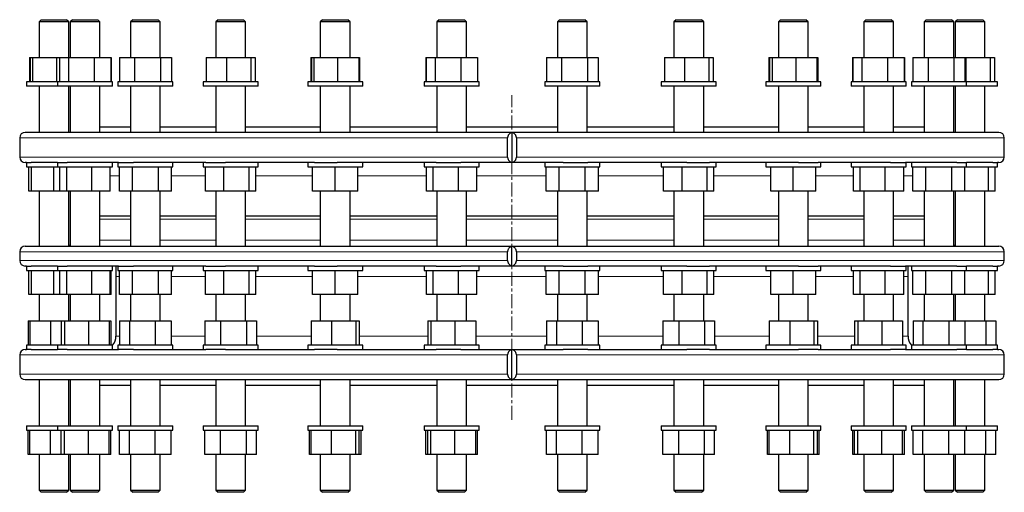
# Model space of a CAD drawing. Header units: millimetres. Extents: x 91 to 1636, y 115 to 1587.
# Tile 1 of 4: x 113 to 1008, y 115 to 545. Entities that reach past the tile are written whole.
import ezdxf

# ---------------------------------------------------------------- set-up
doc = ezdxf.new("R2010")
doc.units = ezdxf.units.MM
doc.linetypes.add('CENTERX2', pattern=[20.32, 12.7, -2.54, 2.54, -2.54])
doc.layers.add('FORMAT', color=7, linetype='Continuous')

msp = doc.modelspace()

# ---------------------------------------------------------------- linework, layer by layer
at = {"color": 7, "linetype": 'Continuous', "lineweight": 25}
for p, q in [((132.56, 545.01), (130.56, 543.01)), ((130.56, 543.01), (130.56, 510.51)), ((157.56, 543.01), (130.56, 543.01)), ((132.56, 545.01), (155.56, 545.01)), ((157.56, 543.01), (155.56, 545.01)), ((157.56, 510.51), (157.56, 543.01)), ((160.93, 545.01), (158.93, 543.01)), ((158.93, 543.01), (158.93, 510.51)), ((185.93, 543.01), (158.93, 543.01)), ((160.93, 545.01), (183.93, 545.01)), ((185.93, 543.01), (183.93, 545.01)), ((185.93, 510.51), (185.93, 543.01)), ((215.75, 545.01), (213.75, 543.01)), ((213.75, 543.01), (213.75, 510.51)), ((240.75, 543.01), (213.75, 543.01)), ((215.75, 545.01), (238.75, 545.01)), ((240.75, 543.01), (238.75, 545.01)), ((240.75, 510.51), (240.75, 543.01)), ((293.28, 545.01), (291.28, 543.01)), ((291.28, 543.01), (291.28, 510.51)), ((318.28, 543.01), (291.28, 543.01)), ((293.28, 545.01), (316.28, 545.01)), ((318.28, 543.01), (316.28, 545.01)), ((318.28, 510.51), (318.28, 543.01)), ((388.24, 545.01), (386.24, 543.01)), ((386.24, 543.01), (386.24, 510.51)), ((413.24, 543.01), (386.24, 543.01)), ((388.24, 545.01), (411.24, 545.01)), ((413.24, 543.01), (411.24, 545.01)), ((413.24, 510.51), (413.24, 543.01)), ((494.14, 545.01), (492.14, 543.01)), ((492.14, 543.01), (492.14, 510.51)), ((519.14, 543.01), (492.14, 543.01)), ((494.14, 545.01), (517.14, 545.01)), ((519.14, 543.01), (517.14, 545.01)), ((519.14, 510.51), (519.14, 543.01)), ((603.78, 545.01), (601.78, 543.01)), ((601.78, 543.01), (601.78, 510.51)), ((628.78, 543.01), (601.78, 543.01)), ((603.78, 545.01), (626.78, 545.01)), ((628.78, 543.01), (626.78, 545.01)), ((628.78, 510.51), (628.78, 543.01)), ((709.69, 545.01), (707.69, 543.01)), ((707.69, 543.01), (707.69, 510.51)), ((708.15, 543.01), (707.69, 543.01)), ((734.69, 543.01), (708.15, 543.01)), ((709.69, 545.01), (710.08, 545.01)), ((710.08, 545.01), (732.69, 545.01)), ((734.69, 543.01), (732.69, 545.01)), ((734.69, 510.51), (734.69, 543.01)), ((804.64, 545.01), (802.64, 543.01)), ((802.64, 543.01), (802.64, 510.51)), ((804.45, 543.01), (802.64, 543.01)), ((829.64, 543.01), (804.45, 543.01)), ((804.64, 545.01), (806.18, 545.01)), ((806.18, 545.01), (827.64, 545.01)), ((829.64, 543.01), (827.64, 545.01)), ((829.64, 510.51), (829.64, 543.01)), ((882.17, 545.01), (880.17, 543.01)), ((880.17, 543.01), (880.17, 510.51)), ((884.13, 543.01), (880.17, 543.01)), ((882.17, 545.01), (885.54, 545.01)), ((907.17, 543.01), (884.13, 543.01)), ((885.54, 545.01), (905.17, 545.01)), ((907.17, 543.01), (905.17, 545.01)), ((907.17, 510.51), (907.17, 543.01)), ((936.99, 545.01), (934.99, 543.01)), ((934.99, 543.01), (934.99, 510.51)), ((941.74, 543.01), (934.99, 543.01)), ((936.99, 545.01), (942.74, 545.01)), ((961.99, 543.01), (941.74, 543.01)), ((942.74, 545.01), (959.99, 545.01)), ((961.99, 543.01), (959.99, 545.01)), ((961.99, 510.51), (961.99, 543.01)), ((965.37, 545.01), (963.37, 543.01)), ((963.37, 543.01), (963.37, 510.51)), ((973.38, 543.01), (963.37, 543.01)), ((965.37, 545.01), (973.89, 545.01)), ((990.37, 543.01), (973.38, 543.01)), ((973.89, 545.01), (988.37, 545.01)), ((990.37, 543.01), (988.37, 545.01)), ((990.37, 510.51), (990.37, 543.01)), ((121.86, 510.51), (121.86, 488.51)), ((121.86, 510.51), (122.54, 510.51)), ((122.54, 510.51), (122.54, 488.51)), ((122.54, 510.51), (124.75, 510.51)), ((124.75, 510.51), (124.75, 488.51)), ((124.75, 510.51), (146.27, 510.51)), ((146.27, 510.51), (146.27, 488.51)), ((146.27, 510.51), (149.1, 510.51)), ((149.1, 510.51), (149.1, 488.51)), ((149.1, 510.51), (157.33, 510.51)), ((157.33, 510.51), (157.33, 488.51)), ((157.33, 510.51), (180.67, 510.51)), ((180.67, 510.51), (180.67, 488.51)), ((180.67, 510.51), (195.77, 510.51)), ((195.77, 510.51), (195.77, 488.51)), ((195.77, 510.51), (196, 510.51)), ((196, 510.51), (196, 488.51)), ((203.69, 510.51), (203.69, 488.51)), ((203.69, 510.51), (217.39, 510.51)), ((217.39, 510.51), (217.39, 488.51)), ((217.39, 510.51), (240.95, 510.51)), ((240.95, 510.51), (240.95, 488.51)), ((240.95, 510.51), (250.82, 510.51)), ((250.82, 510.51), (250.82, 488.51)), ((282.59, 510.51), (282.59, 488.51)), ((282.59, 510.51), (300.82, 510.51)), ((300.82, 510.51), (300.82, 488.51)), ((300.82, 510.51), (323.01, 510.51)), ((323.01, 510.51), (323.01, 488.51)), ((323.01, 510.51), (326.97, 510.51)), ((326.97, 510.51), (326.97, 488.51)), ((377.54, 510.51), (377.54, 488.51)), ((377.54, 510.51), (378.22, 510.51)), ((378.22, 510.51), (378.22, 488.51)), ((378.22, 510.51), (380.43, 510.51)), ((380.43, 510.51), (380.43, 488.51)), ((380.43, 510.51), (401.95, 510.51)), ((401.95, 510.51), (401.95, 488.51)), ((401.95, 510.51), (421.25, 510.51)), ((421.25, 510.51), (421.25, 488.51)), ((421.25, 510.51), (421.93, 510.51)), ((421.93, 510.51), (421.93, 488.51)), ((482.07, 510.51), (482.07, 488.51)), ((482.07, 510.51), (482.3, 510.51)), ((482.3, 510.51), (482.3, 488.51)), ((482.3, 510.51), (490.54, 510.51)), ((490.54, 510.51), (490.54, 488.51)), ((490.54, 510.51), (513.88, 510.51)), ((513.88, 510.51), (513.88, 488.51)), ((513.88, 510.51), (528.98, 510.51)), ((528.98, 510.51), (528.98, 488.51)), ((528.98, 510.51), (529.21, 510.51)), ((529.21, 510.51), (529.21, 488.51)), ((591.72, 510.51), (591.72, 488.51)), ((591.72, 510.51), (605.42, 510.51)), ((605.42, 510.51), (605.42, 488.51)), ((605.42, 510.51), (628.98, 510.51)), ((628.98, 510.51), (628.98, 488.51)), ((628.98, 510.51), (638.85, 510.51)), ((638.85, 510.51), (638.85, 488.51)), ((699, 510.51), (699, 488.51)), ((699, 510.51), (717.23, 510.51)), ((717.23, 510.51), (717.23, 488.51)), ((717.23, 510.51), (739.42, 510.51)), ((739.42, 510.51), (739.42, 488.51)), ((739.42, 510.51), (743.38, 510.51)), ((743.38, 510.51), (743.38, 488.51)), ((793.95, 510.51), (793.95, 488.51)), ((793.95, 510.51), (794.63, 510.51)), ((794.63, 510.51), (794.63, 488.51)), ((794.63, 510.51), (796.84, 510.51)), ((796.84, 510.51), (796.84, 488.51)), ((796.84, 510.51), (818.36, 510.51)), ((818.36, 510.51), (818.36, 488.51)), ((818.36, 510.51), (837.66, 510.51)), ((837.66, 510.51), (837.66, 488.51)), ((837.66, 510.51), (838.33, 510.51)), ((838.33, 510.51), (838.33, 488.51)), ((870.1, 510.51), (870.1, 488.51)), ((870.1, 510.51), (870.33, 510.51)), ((870.33, 510.51), (870.33, 488.51)), ((870.33, 510.51), (878.57, 510.51)), ((878.57, 510.51), (878.57, 488.51)), ((878.57, 510.51), (901.91, 510.51)), ((901.91, 510.51), (901.91, 488.51)), ((901.91, 510.51), (917.01, 510.51)), ((917.01, 510.51), (917.01, 488.51)), ((917.01, 510.51), (917.24, 510.51)), ((917.24, 510.51), (917.24, 488.51)), ((924.92, 510.51), (924.92, 488.51)), ((924.92, 510.51), (938.62, 510.51)), ((938.62, 510.51), (938.62, 488.51)), ((938.62, 510.51), (962.19, 510.51)), ((962.19, 510.51), (962.19, 488.51)), ((962.19, 510.51), (972.06, 510.51)), ((972.06, 510.51), (972.06, 488.51)), ((972.06, 510.51), (972.91, 510.51)), ((972.91, 510.51), (972.91, 488.51)), ((972.91, 510.51), (995.1, 510.51)), ((995.1, 510.51), (995.1, 488.51)), ((995.1, 510.51), (999.06, 510.51)), ((999.06, 510.51), (999.06, 488.51)), ((119.06, 488.51), (119.06, 484.51)), ((147.43, 488.51), (119.06, 488.51)), ((147.43, 484.51), (119.06, 484.51)), ((130.56, 484.51), (130.56, 442.51)), ((147.43, 488.51), (147.43, 484.51)), ((197.43, 488.51), (147.43, 488.51)), ((197.43, 484.51), (147.43, 484.51)), ((157.56, 442.51), (157.56, 484.51)), ((158.93, 484.51), (158.93, 442.51)), ((185.93, 442.51), (185.93, 484.51)), ((197.43, 484.51), (197.43, 488.51)), ((202.25, 488.51), (202.25, 484.51)), ((252.25, 488.51), (202.25, 488.51)), ((252.25, 484.51), (202.25, 484.51)), ((213.75, 484.51), (213.75, 442.51)), ((240.75, 442.51), (240.75, 484.51)), ((252.25, 484.51), (252.25, 488.51)), ((279.78, 488.51), (279.78, 484.51)), ((329.78, 488.51), (279.78, 488.51)), ((329.78, 484.51), (279.78, 484.51)), ((291.28, 484.51), (291.28, 442.51)), ((318.28, 442.51), (318.28, 484.51)), ((329.78, 484.51), (329.78, 488.51)), ((374.74, 488.51), (374.74, 484.51)), ((424.74, 488.51), (374.74, 488.51)), ((424.74, 484.51), (374.74, 484.51)), ((386.24, 484.51), (386.24, 442.51)), ((413.24, 442.51), (413.24, 484.51)), ((424.74, 484.51), (424.74, 488.51)), ((480.64, 488.51), (480.64, 484.51)), ((530.64, 488.51), (480.64, 488.51)), ((530.64, 484.51), (480.64, 484.51)), ((492.14, 484.51), (492.14, 442.51)), ((519.14, 442.51), (519.14, 484.51)), ((530.64, 484.51), (530.64, 488.51)), ((590.28, 488.51), (590.28, 484.51)), ((590.39, 488.51), (590.28, 488.51)), ((590.39, 484.51), (590.28, 484.51)), ((640.28, 488.51), (590.39, 488.51)), ((640.28, 484.51), (590.39, 484.51)), ((601.78, 484.51), (601.78, 442.51)), ((628.78, 442.51), (628.78, 484.51)), ((640.28, 484.51), (640.28, 488.51)), ((696.19, 488.51), (696.19, 484.51)), ((697.75, 488.51), (696.19, 488.51)), ((697.75, 484.51), (696.19, 484.51)), ((746.19, 488.51), (697.75, 488.51)), ((746.19, 484.51), (697.75, 484.51)), ((707.69, 484.51), (707.69, 442.51)), ((734.69, 442.51), (734.69, 484.51)), ((746.19, 484.51), (746.19, 488.51)), ((791.14, 488.51), (791.14, 484.51)), ((795.76, 488.51), (791.14, 488.51)), ((795.76, 484.51), (791.14, 484.51)), ((841.14, 488.51), (795.76, 488.51)), ((841.14, 484.51), (795.76, 484.51)), ((802.64, 484.51), (802.64, 442.51)), ((829.64, 442.51), (829.64, 484.51)), ((841.14, 484.51), (841.14, 488.51)), ((868.67, 488.51), (868.67, 484.51)), ((877.72, 488.51), (868.67, 488.51)), ((877.72, 484.51), (868.67, 484.51)), ((918.67, 488.51), (877.72, 488.51)), ((918.67, 484.51), (877.72, 484.51)), ((880.17, 484.51), (880.17, 442.51)), ((907.17, 442.51), (907.17, 484.51)), ((918.67, 484.51), (918.67, 488.51)), ((923.49, 488.51), (923.49, 484.51)), ((938.07, 488.51), (923.49, 488.51)), ((938.07, 484.51), (923.49, 484.51)), ((934.99, 484.51), (934.99, 442.51)), ((973.49, 488.51), (938.07, 488.51)), ((973.49, 484.51), (938.07, 484.51)), ((961.99, 442.51), (961.99, 484.51)), ((963.37, 484.51), (963.37, 442.51)), ((973.49, 484.51), (973.49, 488.51)), ((1001.87, 488.51), (973.49, 488.51)), ((1001.87, 484.51), (973.49, 484.51)), ((990.37, 442.51), (990.37, 484.51)), ((1001.87, 484.51), (1001.87, 488.51)), ((185.93, 447.51), (213.75, 447.51)), ((240.75, 447.51), (291.28, 447.51)), ((318.28, 447.51), (386.24, 447.51)), ((413.24, 447.51), (492.14, 447.51)), ((519.14, 447.51), (601.78, 447.51)), ((628.78, 447.51), (707.69, 447.51)), ((734.69, 447.51), (802.64, 447.51)), ((829.64, 447.51), (880.17, 447.51)), ((907.17, 447.51), (934.99, 447.51)), ((1002.96, 442.51), (117.96, 442.51)), ((158.93, 442.98), (158.46, 442.51)), ((560.46, 442.41), (560.46, 415.11)), ((962.46, 442.51), (961.99, 442.98)), ((112.96, 437.51), (112.96, 420.01)), ((556.48, 420.01), (556.48, 437.51)), ((564.44, 437.51), (564.44, 420.01)), ((1007.96, 420.01), (1007.96, 437.51)), ((119.06, 415.01), (117.96, 415.01)), ((119.06, 415.01), (119.06, 411.01)), ((119.06, 415.01), (123.35, 415.01)), ((147.43, 415.01), (123.35, 415.01)), ((147.43, 415.01), (147.43, 411.01)), ((147.43, 415.01), (156.06, 415.01)), ((202.71, 415.01), (156.06, 415.01)), ((197.43, 411.01), (197.43, 415.01)), ((202.25, 415.01), (202.25, 411.01)), ((202.71, 415.01), (216.32, 415.01)), ((282.3, 415.01), (216.32, 415.01)), ((252.25, 411.01), (252.25, 415.01)), ((279.78, 415.01), (279.78, 411.01)), ((282.3, 415.01), (300.04, 415.01)), ((380.85, 415.01), (300.04, 415.01)), ((329.78, 411.01), (329.78, 415.01)), ((374.74, 415.01), (374.74, 411.01)), ((380.85, 415.01), (401.51, 415.01)), ((491.63, 415.01), (401.51, 415.01)), ((424.74, 411.01), (424.74, 415.01)), ((480.64, 415.01), (480.64, 411.01)), ((491.63, 415.01), (513.81, 415.01)), ((607.11, 415.01), (513.81, 415.01)), ((530.64, 411.01), (530.64, 415.01)), ((590.28, 415.01), (590.28, 411.01)), ((607.11, 415.01), (629.29, 415.01)), ((719.41, 415.01), (629.29, 415.01)), ((640.28, 411.01), (640.28, 415.01)), ((696.19, 415.01), (696.19, 411.01)), ((719.41, 415.01), (740.08, 415.01)), ((820.88, 415.01), (740.08, 415.01)), ((746.19, 411.01), (746.19, 415.01)), ((791.14, 415.01), (791.14, 411.01)), ((820.88, 415.01), (838.63, 415.01)), ((904.6, 415.01), (838.63, 415.01)), ((841.14, 411.01), (841.14, 415.01)), ((868.67, 415.01), (868.67, 411.01)), ((904.6, 415.01), (918.22, 415.01)), ((964.87, 415.01), (918.22, 415.01)), ((918.67, 411.01), (918.67, 415.01)), ((923.49, 415.01), (923.49, 411.01)), ((964.87, 415.01), (973.49, 415.01)), ((973.49, 411.01), (973.49, 415.01)), ((997.58, 415.01), (973.49, 415.01)), ((997.58, 415.01), (1001.87, 415.01)), ((1001.87, 411.01), (1001.87, 415.01)), ((1002.96, 415.01), (1001.87, 415.01)), ((119.06, 411.01), (147.43, 411.01)), ((121.19, 389.01), (121.19, 411.01)), ((123.56, 389.01), (123.56, 411.01)), ((144.06, 389.01), (144.06, 411.01)), ((147.43, 411.01), (197.43, 411.01)), ((149.57, 389.01), (149.57, 411.01)), ((155.7, 389.01), (155.7, 411.01)), ((178.56, 389.01), (178.56, 411.01)), ((195.3, 389.01), (195.3, 411.01)), ((202.25, 411.01), (252.25, 411.01)), ((203.58, 389.01), (203.58, 411.01)), ((215.42, 389.01), (215.42, 411.01)), ((239.09, 389.01), (239.09, 411.01)), ((250.93, 389.01), (250.93, 411.01)), ((279.78, 411.01), (329.78, 411.01)), ((281.92, 389.01), (281.92, 411.01)), ((298.66, 389.01), (298.66, 411.01)), ((321.52, 389.01), (321.52, 411.01)), ((327.65, 389.01), (327.65, 411.01)), ((374.74, 411.01), (424.74, 411.01)), ((379.24, 389.01), (379.24, 411.01)), ((399.74, 389.01), (399.74, 411.01)), ((420.24, 389.01), (420.24, 411.01)), ((480.64, 411.01), (530.64, 411.01)), ((482.78, 389.01), (482.78, 411.01)), ((488.9, 389.01), (488.9, 411.01)), ((511.77, 389.01), (511.77, 411.01)), ((528.51, 389.01), (528.51, 411.01)), ((590.28, 411.01), (640.28, 411.01)), ((591.61, 389.01), (591.61, 411.01)), ((603.45, 389.01), (603.45, 411.01)), ((627.12, 389.01), (627.12, 411.01)), ((638.95, 389.01), (638.95, 411.01)), ((696.19, 411.01), (697.04, 411.01)), ((697.04, 411.01), (746.19, 411.01)), ((698.32, 389.01), (698.32, 411.01)), ((715.06, 389.01), (715.06, 411.01)), ((737.93, 389.01), (737.93, 411.01)), ((744.05, 389.01), (744.05, 411.01)), ((791.14, 411.01), (794.49, 411.01)), ((794.49, 411.01), (841.14, 411.01)), ((795.64, 389.01), (795.64, 411.01)), ((816.14, 389.01), (816.14, 411.01)), ((836.64, 389.01), (836.64, 411.01)), ((868.67, 411.01), (875.99, 411.01)), ((870.81, 389.01), (870.81, 411.01)), ((875.99, 411.01), (918.67, 411.01)), ((876.93, 389.01), (876.93, 411.01)), ((899.8, 389.01), (899.8, 411.01)), ((916.54, 389.01), (916.54, 411.01)), ((923.49, 411.01), (935.99, 411.01)), ((924.82, 389.01), (924.82, 411.01)), ((935.99, 411.01), (973.49, 411.01)), ((936.66, 389.01), (936.66, 411.01)), ((960.33, 389.01), (960.33, 411.01)), ((972.16, 389.01), (972.16, 411.01)), ((973.49, 411.01), (1001.87, 411.01)), ((993.61, 389.01), (993.61, 411.01)), ((999.73, 389.01), (999.73, 411.01)), ((123.56, 389.01), (121.19, 389.01)), ((144.06, 389.01), (123.56, 389.01)), ((130.56, 389.01), (130.56, 338.91)), ((149.57, 389.01), (144.06, 389.01)), ((155.7, 389.01), (149.57, 389.01)), ((178.56, 389.01), (155.7, 389.01)), ((157.56, 338.91), (157.56, 389.01)), ((158.93, 389.01), (158.93, 338.91)), ((195.3, 389.01), (178.56, 389.01)), ((185.93, 338.91), (185.93, 389.01)), ((215.42, 389.01), (203.58, 389.01)), ((213.75, 389.01), (213.75, 338.91)), ((239.09, 389.01), (215.42, 389.01)), ((250.93, 389.01), (239.09, 389.01)), ((240.75, 338.91), (240.75, 389.01)), ((298.66, 389.01), (281.92, 389.01)), ((291.28, 389.01), (291.28, 338.91)), ((321.52, 389.01), (298.66, 389.01)), ((318.28, 338.91), (318.28, 389.01)), ((327.65, 389.01), (321.52, 389.01)), ((399.74, 389.01), (379.24, 389.01)), ((386.24, 389.01), (386.24, 338.91)), ((420.24, 389.01), (399.74, 389.01)), ((413.24, 338.91), (413.24, 389.01)), ((488.9, 389.01), (482.78, 389.01)), ((511.77, 389.01), (488.9, 389.01)), ((492.14, 389.01), (492.14, 338.91)), ((528.51, 389.01), (511.77, 389.01)), ((519.14, 338.91), (519.14, 389.01)), ((603.45, 389.01), (591.61, 389.01)), ((601.78, 389.01), (601.78, 338.91)), ((627.12, 389.01), (603.45, 389.01)), ((638.95, 389.01), (627.12, 389.01)), ((628.78, 338.91), (628.78, 389.01)), ((715.06, 389.01), (698.32, 389.01)), ((707.69, 389.01), (707.69, 338.91)), ((737.93, 389.01), (715.06, 389.01)), ((734.69, 338.91), (734.69, 389.01)), ((744.05, 389.01), (737.93, 389.01)), ((816.14, 389.01), (795.64, 389.01)), ((802.64, 389.01), (802.64, 338.91)), ((836.64, 389.01), (816.14, 389.01)), ((829.64, 338.91), (829.64, 389.01)), ((876.93, 389.01), (870.81, 389.01)), ((899.8, 389.01), (876.93, 389.01)), ((880.17, 389.01), (880.17, 338.91)), ((916.54, 389.01), (899.8, 389.01)), ((907.17, 338.91), (907.17, 389.01)), ((936.66, 389.01), (924.82, 389.01)), ((934.99, 389.01), (934.99, 338.91)), ((960.33, 389.01), (936.66, 389.01)), ((972.16, 389.01), (960.33, 389.01)), ((961.99, 338.91), (961.99, 389.01)), ((963.37, 389.01), (963.37, 338.91)), ((993.61, 389.01), (972.16, 389.01)), ((990.37, 338.91), (990.37, 389.01)), ((999.73, 389.01), (993.61, 389.01)), ((185.93, 366.41), (213.75, 366.41)), ((240.75, 366.41), (291.28, 366.41)), ((318.28, 366.41), (386.24, 366.41)), ((413.24, 366.41), (492.14, 366.41)), ((519.14, 366.41), (601.78, 366.41)), ((628.78, 366.41), (707.69, 366.41)), ((734.69, 366.41), (802.64, 366.41)), ((829.64, 366.41), (880.17, 366.41)), ((907.17, 366.41), (934.99, 366.41)), ((112.96, 333.91), (112.96, 325.91)), ((117.96, 338.91), (1002.96, 338.91)), ((556.48, 325.91), (556.48, 333.91)), ((560.46, 321.01), (560.46, 338.8)), ((564.44, 333.91), (564.44, 325.91)), ((1007.96, 325.91), (1007.96, 333.91)), ((119.06, 320.91), (117.96, 320.91)), ((119.06, 320.91), (119.06, 316.91)), ((119.06, 320.91), (123.35, 320.91)), ((119.06, 316.91), (147.43, 316.91)), ((121.19, 294.91), (121.19, 316.91)), ((147.43, 320.91), (123.35, 320.91)), ((123.56, 294.91), (123.56, 316.91)), ((144.06, 294.91), (144.06, 316.91)), ((147.43, 320.91), (147.43, 316.91)), ((147.43, 320.91), (156.06, 320.91)), ((147.43, 316.91), (197.43, 316.91)), ((149.57, 294.91), (149.57, 316.91)), ((155.7, 294.91), (155.7, 316.91)), ((202.71, 320.91), (156.06, 320.91)), ((178.56, 294.91), (178.56, 316.91)), ((195.3, 294.91), (195.3, 316.91)), ((196.1, 294.91), (196.1, 316.91)), ((197.43, 316.91), (197.43, 320.91)), ((200.46, 320.91), (200.46, 311.51)), ((202.25, 320.91), (202.25, 316.91)), ((202.25, 316.91), (252.25, 316.91)), ((202.71, 320.91), (216.32, 320.91)), ((203.58, 294.91), (203.58, 316.91)), ((215.42, 294.91), (215.42, 316.91)), ((282.3, 320.91), (216.32, 320.91)), ((239.09, 294.91), (239.09, 316.91)), ((250.93, 294.91), (250.93, 316.91)), ((252.25, 316.91), (252.25, 320.91)), ((279.78, 320.91), (279.78, 316.91)), ((279.78, 316.91), (329.78, 316.91)), ((281.92, 294.91), (281.92, 316.91)), ((282.3, 320.91), (300.04, 320.91)), ((298.66, 294.91), (298.66, 316.91)), ((380.85, 320.91), (300.04, 320.91)), ((321.52, 294.91), (321.52, 316.91)), ((327.65, 294.91), (327.65, 316.91)), ((329.78, 316.91), (329.78, 320.91)), ((374.74, 320.91), (374.74, 316.91)), ((374.74, 316.91), (424.74, 316.91)), ((379.24, 294.91), (379.24, 316.91)), ((380.85, 320.91), (401.51, 320.91)), ((399.74, 294.91), (399.74, 316.91)), ((491.63, 320.91), (401.51, 320.91)), ((420.24, 294.91), (420.24, 316.91)), ((424.74, 316.91), (424.74, 320.91)), ((480.64, 320.91), (480.64, 316.91)), ((480.64, 316.91), (530.64, 316.91)), ((482.78, 294.91), (482.78, 316.91)), ((488.9, 294.91), (488.9, 316.91)), ((491.63, 320.91), (513.81, 320.91)), ((511.77, 294.91), (511.77, 316.91)), ((607.11, 320.91), (513.81, 320.91)), ((528.51, 294.91), (528.51, 316.91)), ((530.64, 316.91), (530.64, 320.91)), ((590.28, 320.91), (590.28, 316.91)), ((590.28, 316.91), (640.28, 316.91)), ((591.61, 294.91), (591.61, 316.91)), ((603.45, 294.91), (603.45, 316.91)), ((607.11, 320.91), (629.29, 320.91)), ((627.12, 294.91), (627.12, 316.91)), ((719.41, 320.91), (629.29, 320.91)), ((638.95, 294.91), (638.95, 316.91)), ((640.28, 316.91), (640.28, 320.91)), ((696.19, 320.91), (696.19, 316.91)), ((696.19, 316.91), (697.04, 316.91)), ((697.04, 316.91), (746.19, 316.91)), ((698.32, 294.91), (698.32, 316.91)), ((715.06, 294.91), (715.06, 316.91)), ((719.41, 320.91), (740.08, 320.91)), ((737.93, 294.91), (737.93, 316.91)), ((820.88, 320.91), (740.08, 320.91)), ((744.05, 294.91), (744.05, 316.91)), ((746.19, 316.91), (746.19, 320.91)), ((791.14, 320.91), (791.14, 316.91)), ((791.14, 316.91), (794.49, 316.91)), ((794.49, 316.91), (841.14, 316.91)), ((795.64, 294.91), (795.64, 316.91)), ((816.14, 294.91), (816.14, 316.91)), ((820.88, 320.91), (838.63, 320.91)), ((836.64, 294.91), (836.64, 316.91)), ((904.6, 320.91), (838.63, 320.91)), ((841.14, 316.91), (841.14, 320.91)), ((868.67, 320.91), (868.67, 316.91)), ((868.67, 316.91), (875.99, 316.91)), ((870.81, 294.91), (870.81, 316.91)), ((875.99, 316.91), (918.67, 316.91)), ((876.93, 294.91), (876.93, 316.91)), ((899.8, 294.91), (899.8, 316.91)), ((904.6, 320.91), (918.22, 320.91)), ((916.54, 294.91), (916.54, 316.91)), ((964.87, 320.91), (918.22, 320.91)), ((918.67, 316.91), (918.67, 320.91)), ((920.46, 311.51), (920.46, 320.91)), ((923.49, 320.91), (923.49, 316.91)), ((923.49, 316.91), (935.99, 316.91)), ((924.82, 294.91), (924.82, 316.91)), ((935.99, 316.91), (973.49, 316.91)), ((936.66, 294.91), (936.66, 316.91)), ((960.33, 294.91), (960.33, 316.91)), ((964.87, 320.91), (973.49, 320.91)), ((972.16, 294.91), (972.16, 316.91)), ((973.49, 316.91), (973.49, 320.91)), ((997.58, 320.91), (973.49, 320.91)), ((973.49, 316.91), (1001.87, 316.91)), ((993.61, 294.91), (993.61, 316.91)), ((997.58, 320.91), (1001.87, 320.91)), ((999.73, 294.91), (999.73, 316.91)), ((1001.87, 316.91), (1001.87, 320.91)), ((1002.96, 320.91), (1001.87, 320.91)), ((200.46, 311.51), (200.46, 257.01)), ((920.46, 257.01), (920.46, 311.51)), ((123.56, 294.91), (121.19, 294.91)), ((144.06, 294.91), (123.56, 294.91)), ((130.56, 294.91), (130.56, 271.01)), ((149.57, 294.91), (144.06, 294.91)), ((155.7, 294.91), (149.57, 294.91)), ((178.56, 294.91), (155.7, 294.91)), ((157.56, 271.01), (157.56, 294.91)), ((158.93, 294.91), (158.93, 271.01)), ((195.3, 294.91), (178.56, 294.91)), ((185.93, 271.01), (185.93, 294.91)), ((196.1, 294.91), (195.3, 294.91)), ((215.42, 294.91), (203.58, 294.91)), ((213.75, 294.91), (213.75, 271.01)), ((239.09, 294.91), (215.42, 294.91)), ((250.93, 294.91), (239.09, 294.91)), ((240.75, 271.01), (240.75, 294.91)), ((298.66, 294.91), (281.92, 294.91)), ((291.28, 294.91), (291.28, 271.01)), ((321.52, 294.91), (298.66, 294.91)), ((318.28, 271.01), (318.28, 294.91)), ((327.65, 294.91), (321.52, 294.91)), ((399.74, 294.91), (379.24, 294.91)), ((386.24, 294.91), (386.24, 271.01)), ((420.24, 294.91), (399.74, 294.91)), ((413.24, 271.01), (413.24, 294.91)), ((488.9, 294.91), (482.78, 294.91)), ((511.77, 294.91), (488.9, 294.91)), ((492.14, 294.91), (492.14, 271.01)), ((528.51, 294.91), (511.77, 294.91)), ((519.14, 271.01), (519.14, 294.91)), ((603.45, 294.91), (591.61, 294.91)), ((601.78, 294.91), (601.78, 271.01)), ((627.12, 294.91), (603.45, 294.91)), ((638.95, 294.91), (627.12, 294.91)), ((628.78, 271.01), (628.78, 294.91)), ((715.06, 294.91), (698.32, 294.91)), ((707.69, 294.91), (707.69, 271.01)), ((737.93, 294.91), (715.06, 294.91)), ((734.69, 271.01), (734.69, 294.91)), ((744.05, 294.91), (737.93, 294.91)), ((816.14, 294.91), (795.64, 294.91)), ((802.64, 294.91), (802.64, 271.01)), ((836.64, 294.91), (816.14, 294.91)), ((829.64, 271.01), (829.64, 294.91)), ((876.93, 294.91), (870.81, 294.91)), ((899.8, 294.91), (876.93, 294.91)), ((880.17, 294.91), (880.17, 271.01)), ((916.54, 294.91), (899.8, 294.91)), ((907.17, 271.01), (907.17, 294.91)), ((936.66, 294.91), (924.82, 294.91)), ((934.99, 294.91), (934.99, 271.01)), ((960.33, 294.91), (936.66, 294.91)), ((972.16, 294.91), (960.33, 294.91)), ((961.99, 271.01), (961.99, 294.91)), ((963.37, 294.91), (963.37, 271.01)), ((993.61, 294.91), (972.16, 294.91)), ((990.37, 271.01), (990.37, 294.91)), ((999.73, 294.91), (993.61, 294.91)), ((120.57, 271.01), (120.57, 249.01)), ((120.57, 271.01), (122.14, 271.01)), ((122.14, 271.01), (122.14, 249.01)), ((122.14, 271.01), (140.85, 271.01)), ((140.85, 271.01), (140.85, 249.01)), ((140.85, 271.01), (150.61, 271.01)), ((150.61, 271.01), (150.61, 249.01)), ((150.61, 271.01), (153.58, 271.01)), ((153.58, 271.01), (153.58, 249.01)), ((153.58, 271.01), (175.4, 271.01)), ((175.4, 271.01), (175.4, 249.01)), ((175.4, 271.01), (194.26, 271.01)), ((194.26, 271.01), (194.26, 249.01)), ((194.26, 271.01), (195.89, 271.01)), ((195.89, 271.01), (195.89, 249.01)), ((203.8, 271.01), (203.8, 249.01)), ((203.8, 271.01), (212.75, 271.01)), ((212.75, 271.01), (212.75, 249.01)), ((212.75, 271.01), (236.2, 271.01)), ((236.2, 271.01), (236.2, 249.01)), ((236.2, 271.01), (250.71, 271.01)), ((250.71, 271.01), (250.71, 249.01)), ((281.3, 271.01), (281.3, 249.01)), ((281.3, 271.01), (295.61, 271.01)), ((295.61, 271.01), (295.61, 249.01)), ((295.61, 271.01), (319.1, 271.01)), ((319.1, 271.01), (319.1, 249.01)), ((319.1, 271.01), (328.27, 271.01)), ((328.27, 271.01), (328.27, 249.01)), ((377.82, 271.01), (377.82, 249.01)), ((377.82, 271.01), (396.53, 271.01)), ((396.53, 271.01), (396.53, 249.01)), ((396.53, 271.01), (418.44, 271.01)), ((418.44, 271.01), (418.44, 249.01)), ((418.44, 271.01), (421.65, 271.01)), ((421.65, 271.01), (421.65, 249.01)), ((483.82, 271.01), (483.82, 249.01)), ((483.82, 271.01), (486.79, 271.01)), ((486.79, 271.01), (486.79, 249.01)), ((486.79, 271.01), (508.61, 271.01)), ((508.61, 271.01), (508.61, 249.01)), ((508.61, 271.01), (527.46, 271.01)), ((527.46, 271.01), (527.46, 249.01)), ((591.83, 271.01), (591.83, 249.01)), ((591.83, 271.01), (600.78, 271.01)), ((600.78, 271.01), (600.78, 249.01)), ((600.78, 271.01), (624.23, 271.01)), ((624.23, 271.01), (624.23, 249.01)), ((624.23, 271.01), (638.74, 271.01)), ((638.74, 271.01), (638.74, 249.01)), ((697.71, 271.01), (697.71, 249.01)), ((697.71, 271.01), (712.02, 271.01)), ((712.02, 271.01), (712.02, 249.01)), ((712.02, 271.01), (735.5, 271.01)), ((735.5, 271.01), (735.5, 249.01)), ((735.5, 271.01), (744.67, 271.01)), ((744.67, 271.01), (744.67, 249.01)), ((794.23, 271.01), (794.23, 249.01)), ((794.23, 271.01), (812.93, 271.01)), ((812.93, 271.01), (812.93, 249.01)), ((812.93, 271.01), (834.85, 271.01)), ((834.85, 271.01), (834.85, 249.01)), ((834.85, 271.01), (838.06, 271.01)), ((838.06, 271.01), (838.06, 249.01)), ((871.85, 271.01), (871.85, 249.01)), ((871.85, 271.01), (874.82, 271.01)), ((874.82, 271.01), (874.82, 249.01)), ((874.82, 271.01), (896.64, 271.01)), ((896.64, 271.01), (896.64, 249.01)), ((896.64, 271.01), (915.49, 271.01)), ((915.49, 271.01), (915.49, 249.01)), ((925.04, 271.01), (925.04, 249.01)), ((925.04, 271.01), (933.99, 271.01)), ((933.99, 271.01), (933.99, 249.01)), ((933.99, 271.01), (957.44, 271.01)), ((957.44, 271.01), (957.44, 249.01)), ((957.44, 271.01), (971.94, 271.01)), ((971.94, 271.01), (971.94, 249.01)), ((971.94, 271.01), (991.18, 271.01)), ((991.18, 271.01), (991.18, 249.01)), ((991.18, 271.01), (1000.35, 271.01)), ((1000.35, 271.01), (1000.35, 249.01)), ((117.96, 245.01), (119.06, 245.01)), ((119.06, 249.01), (119.06, 245.01)), ((147.43, 249.01), (119.06, 249.01)), ((123.35, 245.01), (119.06, 245.01)), ((123.35, 245.01), (147.43, 245.01)), ((147.43, 249.01), (147.43, 245.01)), ((197.43, 249.01), (147.43, 249.01)), ((156.06, 245.01), (147.43, 245.01)), ((156.06, 245.01), (202.71, 245.01)), ((197.43, 245.01), (197.43, 249.01)), ((202.25, 249.01), (202.25, 245.01)), ((252.25, 249.01), (202.25, 249.01)), ((216.32, 245.01), (202.71, 245.01)), ((216.32, 245.01), (282.3, 245.01)), ((252.25, 245.01), (252.25, 249.01)), ((279.78, 249.01), (279.78, 245.01)), ((329.78, 249.01), (279.78, 249.01)), ((300.04, 245.01), (282.3, 245.01)), ((300.04, 245.01), (380.85, 245.01)), ((329.78, 245.01), (329.78, 249.01)), ((374.74, 249.01), (374.74, 245.01)), ((424.74, 249.01), (374.74, 249.01)), ((401.51, 245.01), (380.85, 245.01)), ((401.51, 245.01), (491.63, 245.01)), ((424.74, 245.01), (424.74, 249.01)), ((480.64, 249.01), (480.64, 245.01)), ((530.64, 249.01), (480.64, 249.01)), ((513.81, 245.01), (491.63, 245.01)), ((513.81, 245.01), (607.11, 245.01)), ((530.64, 245.01), (530.64, 249.01)), ((560.46, 217.61), (560.46, 244.91)), ((590.28, 249.01), (590.28, 245.01)), ((640.28, 249.01), (590.28, 249.01)), ((629.29, 245.01), (607.11, 245.01)), ((629.29, 245.01), (719.41, 245.01)), ((640.28, 245.01), (640.28, 249.01)), ((696.19, 249.01), (696.19, 245.01)), ((696.39, 249.01), (696.19, 249.01)), ((746.19, 249.01), (696.39, 249.01)), ((740.08, 245.01), (719.41, 245.01)), ((740.08, 245.01), (820.88, 245.01)), ((746.19, 245.01), (746.19, 249.01)), ((791.14, 249.01), (791.14, 245.01)), ((793, 249.01), (791.14, 249.01)), ((841.14, 249.01), (793, 249.01)), ((838.63, 245.01), (820.88, 245.01)), ((838.63, 245.01), (904.6, 245.01)), ((841.14, 245.01), (841.14, 249.01)), ((868.67, 249.01), (868.67, 245.01)), ((873.76, 249.01), (868.67, 249.01)), ((918.67, 249.01), (873.76, 249.01)), ((918.22, 245.01), (904.6, 245.01)), ((918.22, 245.01), (964.87, 245.01)), ((918.67, 245.01), (918.67, 249.01)), ((923.49, 249.01), (923.49, 245.01)), ((933.17, 249.01), (923.49, 249.01)), ((973.49, 249.01), (933.17, 249.01)), ((973.49, 245.01), (964.87, 245.01)), ((973.49, 245.01), (973.49, 249.01)), ((1001.87, 249.01), (973.49, 249.01)), ((973.49, 245.01), (997.58, 245.01)), ((1001.87, 245.01), (997.58, 245.01)), ((1001.87, 245.01), (1001.87, 249.01)), ((1001.87, 245.01), (1002.96, 245.01)), ((112.96, 240.01), (112.96, 222.51)), ((556.48, 222.51), (556.48, 240.01)), ((564.44, 240.01), (564.44, 222.51)), ((1007.96, 222.51), (1007.96, 240.01)), ((117.96, 217.51), (1002.96, 217.51)), ((130.56, 217.51), (130.56, 175.51)), ((157.56, 175.51), (157.56, 217.51)), ((158.46, 217.51), (158.93, 217.04)), ((158.93, 217.51), (158.93, 175.51)), ((185.93, 175.51), (185.93, 217.51)), ((213.75, 217.51), (213.75, 175.51)), ((240.75, 175.51), (240.75, 217.51)), ((291.28, 217.51), (291.28, 175.51)), ((318.28, 175.51), (318.28, 217.51)), ((386.24, 217.51), (386.24, 175.51)), ((413.24, 175.51), (413.24, 217.51)), ((492.14, 217.51), (492.14, 175.51)), ((519.14, 175.51), (519.14, 217.51)), ((601.78, 217.51), (601.78, 175.51)), ((628.78, 175.51), (628.78, 217.51)), ((707.69, 217.51), (707.69, 175.51)), ((734.69, 175.51), (734.69, 217.51)), ((802.64, 217.51), (802.64, 175.51)), ((829.64, 175.51), (829.64, 217.51)), ((880.17, 217.51), (880.17, 175.51)), ((907.17, 175.51), (907.17, 217.51)), ((934.99, 217.51), (934.99, 175.51)), ((961.99, 217.04), (962.46, 217.51)), ((961.99, 175.51), (961.99, 217.51)), ((963.37, 217.51), (963.37, 175.51)), ((990.37, 175.51), (990.37, 217.51)), ((185.93, 212.51), (213.75, 212.51)), ((240.75, 212.51), (291.28, 212.51)), ((318.28, 212.51), (386.24, 212.51)), ((413.24, 212.51), (492.14, 212.51)), ((519.14, 212.51), (601.78, 212.51)), ((628.78, 212.51), (707.69, 212.51)), ((734.69, 212.51), (802.64, 212.51)), ((829.64, 212.51), (880.17, 212.51)), ((907.17, 212.51), (934.99, 212.51)), ((119.06, 175.51), (119.06, 171.51)), ((119.06, 175.51), (147.43, 175.51)), ((119.06, 171.51), (147.43, 171.51)), ((120.57, 149.51), (120.57, 171.51)), ((122.14, 149.51), (122.14, 171.51)), ((140.85, 149.51), (140.85, 171.51)), ((147.43, 175.51), (147.43, 171.51)), ((147.43, 175.51), (195.48, 175.51)), ((147.43, 171.51), (195.48, 171.51)), ((150.61, 149.51), (150.61, 171.51)), ((153.58, 149.51), (153.58, 171.51)), ((175.4, 149.51), (175.4, 171.51)), ((194.26, 149.51), (194.26, 171.51)), ((195.48, 175.51), (197.43, 175.51)), ((195.48, 171.51), (197.43, 171.51)), ((195.89, 149.51), (195.89, 171.51)), ((197.43, 171.51), (197.43, 175.51)), ((202.25, 175.51), (202.25, 171.51)), ((202.25, 175.51), (252.02, 175.51)), ((202.25, 171.51), (252.02, 171.51)), ((203.8, 149.51), (203.8, 171.51)), ((212.75, 149.51), (212.75, 171.51)), ((236.2, 149.51), (236.2, 171.51)), ((250.71, 149.51), (250.71, 171.51)), ((252.02, 175.51), (252.25, 175.51)), ((252.02, 171.51), (252.25, 171.51)), ((252.25, 171.51), (252.25, 175.51)), ((279.78, 175.51), (279.78, 171.51)), ((279.78, 175.51), (329.78, 175.51)), ((279.78, 171.51), (329.78, 171.51)), ((281.3, 149.51), (281.3, 171.51)), ((295.61, 149.51), (295.61, 171.51)), ((319.1, 149.51), (319.1, 171.51)), ((328.27, 149.51), (328.27, 171.51)), ((329.78, 171.51), (329.78, 175.51)), ((374.74, 175.51), (374.74, 171.51)), ((374.74, 175.51), (424.74, 175.51)), ((374.74, 171.51), (424.74, 171.51)), ((376.25, 149.51), (376.25, 171.51)), ((377.82, 149.51), (377.82, 171.51)), ((396.53, 149.51), (396.53, 171.51)), ((418.44, 149.51), (418.44, 171.51)), ((421.65, 149.51), (421.65, 171.51)), ((423.22, 149.51), (423.22, 171.51)), ((424.74, 171.51), (424.74, 175.51)), ((480.64, 175.51), (480.64, 171.51)), ((480.64, 175.51), (530.64, 175.51)), ((480.64, 171.51), (530.64, 171.51)), ((482.19, 149.51), (482.19, 171.51)), ((483.82, 149.51), (483.82, 171.51)), ((486.79, 149.51), (486.79, 171.51)), ((508.61, 149.51), (508.61, 171.51)), ((527.47, 149.51), (527.47, 171.51)), ((529.09, 149.51), (529.09, 171.51)), ((530.64, 171.51), (530.64, 175.51)), ((590.28, 175.51), (590.28, 171.51)), ((590.28, 175.51), (640.28, 175.51)), ((590.28, 171.51), (640.28, 171.51)), ((591.83, 149.51), (591.83, 171.51)), ((600.78, 149.51), (600.78, 171.51)), ((624.23, 149.51), (624.23, 171.51)), ((638.74, 149.51), (638.74, 171.51)), ((640.28, 171.51), (640.28, 175.51)), ((696.19, 175.51), (696.19, 171.51)), ((696.19, 175.51), (746.19, 175.51)), ((696.19, 171.51), (746.19, 171.51)), ((697.71, 149.51), (697.71, 171.51)), ((712.02, 149.51), (712.02, 171.51)), ((735.51, 149.51), (735.51, 171.51)), ((744.67, 149.51), (744.67, 171.51)), ((746.19, 171.51), (746.19, 175.51)), ((791.14, 175.51), (791.14, 171.51)), ((791.14, 175.51), (841.14, 175.51)), ((791.14, 171.51), (841.14, 171.51)), ((792.66, 149.51), (792.66, 171.51)), ((794.23, 149.51), (794.23, 171.51)), ((812.93, 149.51), (812.93, 171.51)), ((834.85, 149.51), (834.85, 171.51)), ((838.06, 149.51), (838.06, 171.51)), ((839.63, 149.51), (839.63, 171.51)), ((841.14, 171.51), (841.14, 175.51)), ((868.67, 175.51), (868.67, 171.51)), ((868.67, 175.51), (918.67, 175.51)), ((868.67, 171.51), (918.67, 171.51)), ((870.22, 149.51), (870.22, 171.51)), ((871.85, 149.51), (871.85, 171.51)), ((874.82, 149.51), (874.82, 171.51)), ((896.64, 149.51), (896.64, 171.51)), ((915.49, 149.51), (915.49, 171.51)), ((917.12, 149.51), (917.12, 171.51)), ((918.67, 171.51), (918.67, 175.51)), ((923.49, 175.51), (923.49, 171.51)), ((923.49, 175.51), (973.49, 175.51)), ((923.49, 171.51), (973.49, 171.51)), ((925.04, 149.51), (925.04, 171.51)), ((933.99, 149.51), (933.99, 171.51)), ((957.44, 149.51), (957.44, 171.51)), ((971.94, 149.51), (971.94, 171.51)), ((973.49, 171.51), (973.49, 175.51)), ((973.49, 175.51), (1001.87, 175.51)), ((973.49, 171.51), (1001.87, 171.51)), ((991.18, 149.51), (991.18, 171.51)), ((1000.35, 149.51), (1000.35, 171.51)), ((1001.87, 171.51), (1001.87, 175.51)), ((122.14, 149.51), (120.57, 149.51)), ((140.85, 149.51), (122.14, 149.51)), ((130.56, 149.51), (130.56, 117.01)), ((150.61, 149.51), (140.85, 149.51)), ((153.58, 149.51), (150.61, 149.51)), ((175.4, 149.51), (153.58, 149.51)), ((157.56, 117.01), (157.56, 149.51)), ((158.93, 149.51), (158.93, 117.01)), ((194.26, 149.51), (175.4, 149.51)), ((185.93, 117.01), (185.93, 149.51)), ((195.89, 149.51), (194.26, 149.51)), ((212.75, 149.51), (203.8, 149.51)), ((236.2, 149.51), (212.75, 149.51)), ((213.75, 149.51), (213.75, 117.01)), ((250.71, 149.51), (236.2, 149.51)), ((240.75, 117.01), (240.75, 149.51)), ((295.61, 149.51), (281.3, 149.51)), ((291.28, 149.51), (291.28, 117.01)), ((319.1, 149.51), (295.61, 149.51)), ((318.28, 117.01), (318.28, 149.51)), ((328.27, 149.51), (319.1, 149.51)), ((377.82, 149.51), (376.25, 149.51)), ((396.53, 149.51), (377.82, 149.51)), ((386.24, 149.51), (386.24, 117.01)), ((418.44, 149.51), (396.53, 149.51)), ((413.24, 117.01), (413.24, 149.51)), ((421.65, 149.51), (418.44, 149.51)), ((423.22, 149.51), (421.65, 149.51)), ((483.82, 149.51), (482.19, 149.51)), ((486.79, 149.51), (483.82, 149.51)), ((508.61, 149.51), (486.79, 149.51)), ((492.14, 149.51), (492.14, 117.01)), ((527.47, 149.51), (508.61, 149.51)), ((519.14, 117.01), (519.14, 149.51)), ((529.09, 149.51), (527.47, 149.51)), ((600.78, 149.51), (591.83, 149.51)), ((624.23, 149.51), (600.78, 149.51)), ((601.78, 149.51), (601.78, 117.01)), ((638.74, 149.51), (624.23, 149.51)), ((628.78, 117.01), (628.78, 149.51)), ((712.02, 149.51), (697.71, 149.51)), ((707.69, 149.51), (707.69, 117.01)), ((735.51, 149.51), (712.02, 149.51)), ((734.69, 117.01), (734.69, 149.51)), ((744.67, 149.51), (735.51, 149.51)), ((794.23, 149.51), (792.66, 149.51)), ((812.93, 149.51), (794.23, 149.51)), ((802.64, 149.51), (802.64, 117.01)), ((834.85, 149.51), (812.93, 149.51)), ((829.64, 117.01), (829.64, 149.51)), ((838.06, 149.51), (834.85, 149.51)), ((839.63, 149.51), (838.06, 149.51)), ((871.85, 149.51), (870.22, 149.51)), ((874.82, 149.51), (871.85, 149.51)), ((896.64, 149.51), (874.82, 149.51)), ((880.17, 149.51), (880.17, 117.01)), ((915.49, 149.51), (896.64, 149.51)), ((907.17, 117.01), (907.17, 149.51)), ((917.12, 149.51), (915.49, 149.51)), ((933.99, 149.51), (925.04, 149.51)), ((957.44, 149.51), (933.99, 149.51)), ((934.99, 149.51), (934.99, 117.01)), ((971.94, 149.51), (957.44, 149.51)), ((961.99, 117.01), (961.99, 149.51)), ((963.37, 149.51), (963.37, 117.01)), ((991.18, 149.51), (971.94, 149.51)), ((990.37, 117.01), (990.37, 149.51)), ((1000.35, 149.51), (991.18, 149.51)), ((130.56, 117.01), (132.56, 115.01)), ((130.56, 117.01), (157.56, 117.01)), ((155.56, 115.01), (157.56, 117.01)), ((158.93, 117.01), (160.93, 115.01)), ((158.93, 117.01), (185.93, 117.01)), ((183.93, 115.01), (185.93, 117.01)), ((213.75, 117.01), (215.75, 115.01)), ((213.75, 117.01), (240.75, 117.01)), ((238.75, 115.01), (240.75, 117.01)), ((291.28, 117.01), (293.28, 115.01)), ((291.28, 117.01), (318.28, 117.01)), ((316.28, 115.01), (318.28, 117.01)), ((386.24, 117.01), (388.24, 115.01)), ((386.24, 117.01), (413.24, 117.01)), ((411.24, 115.01), (413.24, 117.01)), ((492.14, 117.01), (494.14, 115.01)), ((492.14, 117.01), (519.14, 117.01)), ((517.14, 115.01), (519.14, 117.01)), ((601.78, 117.01), (603.78, 115.01)), ((601.78, 117.01), (628.78, 117.01)), ((626.78, 115.01), (628.78, 117.01)), ((707.69, 117.01), (709.69, 115.01)), ((707.69, 117.01), (708.15, 117.01)), ((708.15, 117.01), (734.69, 117.01)), ((732.69, 115.01), (734.69, 117.01)), ((802.64, 117.01), (804.64, 115.01)), ((802.64, 117.01), (804.45, 117.01)), ((804.45, 117.01), (829.64, 117.01)), ((827.64, 115.01), (829.64, 117.01)), ((880.17, 117.01), (882.17, 115.01)), ((880.17, 117.01), (884.13, 117.01)), ((884.13, 117.01), (907.17, 117.01)), ((905.17, 115.01), (907.17, 117.01)), ((934.99, 117.01), (936.99, 115.01)), ((934.99, 117.01), (941.74, 117.01)), ((941.74, 117.01), (961.99, 117.01)), ((959.99, 115.01), (961.99, 117.01)), ((963.37, 117.01), (965.37, 115.01)), ((963.37, 117.01), (973.38, 117.01)), ((973.38, 117.01), (990.37, 117.01)), ((988.37, 115.01), (990.37, 117.01)), ((155.56, 115.01), (132.56, 115.01)), ((183.93, 115.01), (160.93, 115.01)), ((238.75, 115.01), (215.75, 115.01)), ((316.28, 115.01), (293.28, 115.01)), ((411.24, 115.01), (388.24, 115.01)), ((517.14, 115.01), (494.14, 115.01)), ((626.78, 115.01), (603.78, 115.01)), ((710.08, 115.01), (709.69, 115.01)), ((732.69, 115.01), (710.08, 115.01)), ((806.18, 115.01), (804.64, 115.01)), ((827.64, 115.01), (806.18, 115.01)), ((885.54, 115.01), (882.17, 115.01)), ((905.17, 115.01), (885.54, 115.01)), ((942.74, 115.01), (936.99, 115.01)), ((959.99, 115.01), (942.74, 115.01)), ((973.89, 115.01), (965.37, 115.01)), ((988.37, 115.01), (973.89, 115.01))]:
    msp.add_line(p, q, dxfattribs=at)
at = {"color": 8, "linetype": 'Continuous', "lineweight": 18}
for p, q in [((556.48, 437.51), (112.96, 437.51)), ((1007.96, 437.51), (564.44, 437.51)), ((112.96, 420.01), (556.48, 420.01)), ((564.44, 420.01), (1007.96, 420.01)), ((203.58, 403.01), (195.3, 403.01)), ((281.92, 403.01), (250.93, 403.01)), ((379.24, 403.01), (327.65, 403.01)), ((482.78, 403.01), (420.24, 403.01)), ((591.61, 403.01), (528.51, 403.01)), ((698.32, 403.01), (638.95, 403.01)), ((795.64, 403.01), (744.05, 403.01)), ((870.81, 403.01), (836.64, 403.01)), ((924.82, 403.01), (916.54, 403.01)), ((213.75, 363.67), (185.93, 363.67)), ((291.28, 363.67), (240.75, 363.67)), ((386.24, 363.67), (318.28, 363.67)), ((492.14, 363.67), (413.24, 363.67)), ((601.78, 363.67), (519.14, 363.67)), ((707.69, 363.67), (628.78, 363.67)), ((802.64, 363.67), (734.69, 363.67)), ((880.17, 363.67), (829.64, 363.67)), ((934.99, 363.67), (907.17, 363.67)), ((185.93, 344.38), (213.75, 344.38)), ((240.75, 344.38), (291.28, 344.38)), ((318.28, 344.38), (386.24, 344.38)), ((413.24, 344.38), (492.14, 344.38)), ((519.14, 344.38), (601.78, 344.38)), ((628.78, 344.38), (707.69, 344.38)), ((734.69, 344.38), (802.64, 344.38)), ((829.64, 344.38), (880.17, 344.38)), ((907.17, 344.38), (934.99, 344.38)), ((556.48, 333.91), (112.96, 333.91)), ((1007.96, 333.91), (564.44, 333.91)), ((112.96, 325.91), (556.48, 325.91)), ((564.44, 325.91), (1007.96, 325.91)), ((203.58, 311.51), (200.46, 311.51)), ((281.92, 311.51), (250.93, 311.51)), ((379.24, 311.51), (327.65, 311.51)), ((482.78, 311.51), (420.24, 311.51)), ((560.46, 311.51), (528.51, 311.51)), ((591.61, 311.51), (560.46, 311.51)), ((698.32, 311.51), (638.95, 311.51)), ((795.64, 311.51), (744.05, 311.51)), ((870.81, 311.51), (836.64, 311.51)), ((920.46, 311.51), (916.54, 311.51)), ((200.46, 257.01), (203.8, 257.01)), ((250.71, 257.01), (281.3, 257.01)), ((328.27, 257.01), (377.82, 257.01)), ((421.65, 257.01), (483.82, 257.01)), ((527.46, 257.01), (591.83, 257.01)), ((638.74, 257.01), (697.71, 257.01)), ((744.67, 257.01), (794.23, 257.01)), ((838.06, 257.01), (871.85, 257.01)), ((915.49, 257.01), (920.46, 257.01)), ((556.48, 240.01), (112.96, 240.01)), ((1007.96, 240.01), (564.44, 240.01)), ((112.96, 222.51), (556.48, 222.51)), ((564.44, 222.51), (1007.96, 222.51))]:
    msp.add_line(p, q, dxfattribs=at)
at = {"color": 7, "linetype": 'Continuous', "lineweight": 25}
for centre, radius, start, end in [((117.96, 437.51), 5, 90, 180), ((1002.96, 437.51), 5, 0, 90), ((117.96, 420.01), 5, 180, 270), ((1002.96, 420.01), 5, 270, 0), ((155.15, 344.91), 6, 293.60967, 309.05578), ((965.77, 344.91), 6, 230.94422, 246.39033), ((117.96, 333.91), 5, 90, 180), ((1002.96, 333.91), 5, 0, 90), ((117.96, 325.91), 5, 180, 270), ((1002.96, 325.91), 5, 270, 0), ((188.46, 257.01), 12, 318.18969, 0), ((932.46, 257.01), 12, 180, 221.81031), ((117.96, 240.01), 5, 90, 180), ((1002.96, 240.01), 5, 0, 90), ((117.96, 222.51), 5, 180, 270), ((1002.96, 222.51), 5, 270, 0)]:
    msp.add_arc(centre, radius, start, end, dxfattribs=at)
for points, knots in [([(560.46, 442.41), (559.99, 442.32), (559.53, 442.15), (558.86, 441.79), (558.64, 441.65), (558.22, 441.32), (558.02, 441.14), (557.64, 440.74), (557.46, 440.51), (557.13, 440.01), (556.99, 439.74), (556.75, 439.16), (556.65, 438.85), (556.52, 438.2), (556.48, 437.86), (556.48, 437.51)], [0, 0, 0, 0, 0.25, 0.25, 0.375, 0.375, 0.5, 0.5, 0.625, 0.625, 0.75, 0.75, 0.875, 0.875, 1, 1, 1, 1]), ([(564.44, 437.51), (564.44, 437.86), (564.41, 438.19), (564.31, 438.68), (564.27, 438.84), (564.17, 439.15), (564.12, 439.3), (563.94, 439.74), (563.79, 440.01), (563.47, 440.51), (563.29, 440.73), (562.91, 441.14), (562.71, 441.32), (562.29, 441.65), (562.07, 441.79), (561.41, 442.15), (560.94, 442.32), (560.46, 442.41)], [0, 0, 0, 0, 0.125, 0.125, 0.1875, 0.1875, 0.25, 0.25, 0.375, 0.375, 0.5, 0.5, 0.625, 0.625, 0.75, 0.75, 1, 1, 1, 1]), ([(556.48, 420.01), (556.48, 419.67), (556.51, 419.34), (556.61, 418.85), (556.65, 418.69), (556.75, 418.38), (556.81, 418.23), (556.99, 417.79), (557.13, 417.52), (557.46, 417.02), (557.64, 416.79), (558.02, 416.39), (558.22, 416.2), (558.64, 415.88), (558.85, 415.74), (559.52, 415.38), (559.99, 415.21), (560.46, 415.11)], [0, 0, 0, 0, 0.125, 0.125, 0.1875, 0.1875, 0.25, 0.25, 0.375, 0.375, 0.5, 0.5, 0.625, 0.625, 0.75, 0.75, 1, 1, 1, 1]), ([(560.46, 415.11), (560.94, 415.21), (561.4, 415.38), (562.07, 415.74), (562.29, 415.88), (562.71, 416.2), (562.91, 416.38), (563.29, 416.79), (563.47, 417.02), (563.79, 417.51), (563.94, 417.78), (564.18, 418.37), (564.28, 418.68), (564.41, 419.33), (564.44, 419.67), (564.44, 420.01)], [0, 0, 0, 0, 0.25, 0.25, 0.375, 0.375, 0.5, 0.5, 0.625, 0.625, 0.75, 0.75, 0.875, 0.875, 1, 1, 1, 1]), ([(560.46, 338.8), (559.99, 338.71), (559.53, 338.54), (558.86, 338.18), (558.64, 338.04), (558.22, 337.72), (558.02, 337.54), (557.64, 337.13), (557.46, 336.9), (557.13, 336.4), (556.99, 336.14), (556.75, 335.55), (556.65, 335.24), (556.52, 334.59), (556.48, 334.25), (556.48, 333.91)], [0, 0, 0, 0, 0.25, 0.25, 0.375, 0.375, 0.5, 0.5, 0.625, 0.625, 0.75, 0.75, 0.875, 0.875, 1, 1, 1, 1]), ([(564.44, 333.91), (564.44, 334.25), (564.41, 334.58), (564.31, 335.07), (564.27, 335.23), (564.17, 335.54), (564.12, 335.69), (563.94, 336.13), (563.79, 336.4), (563.47, 336.9), (563.29, 337.12), (562.91, 337.53), (562.71, 337.72), (562.29, 338.04), (562.07, 338.18), (561.41, 338.54), (560.94, 338.71), (560.46, 338.8)], [0, 0, 0, 0, 0.125, 0.125, 0.1875, 0.1875, 0.25, 0.25, 0.375, 0.375, 0.5, 0.5, 0.625, 0.625, 0.75, 0.75, 1, 1, 1, 1]), ([(556.48, 325.91), (556.48, 325.56), (556.51, 325.23), (556.61, 324.74), (556.65, 324.58), (556.75, 324.27), (556.81, 324.12), (556.99, 323.68), (557.13, 323.41), (557.46, 322.91), (557.64, 322.69), (558.02, 322.28), (558.22, 322.1), (558.64, 321.77), (558.85, 321.63), (559.52, 321.27), (559.99, 321.1), (560.46, 321.01)], [0, 0, 0, 0, 0.125, 0.125, 0.1875, 0.1875, 0.25, 0.25, 0.375, 0.375, 0.5, 0.5, 0.625, 0.625, 0.75, 0.75, 1, 1, 1, 1]), ([(560.46, 321.01), (560.94, 321.1), (561.4, 321.27), (562.07, 321.63), (562.29, 321.77), (562.71, 322.1), (562.91, 322.28), (563.29, 322.68), (563.47, 322.91), (563.79, 323.41), (563.94, 323.68), (564.18, 324.26), (564.28, 324.57), (564.41, 325.22), (564.44, 325.56), (564.44, 325.91)], [0, 0, 0, 0, 0.25, 0.25, 0.375, 0.375, 0.5, 0.5, 0.625, 0.625, 0.75, 0.75, 0.875, 0.875, 1, 1, 1, 1]), ([(560.46, 244.91), (559.99, 244.82), (559.53, 244.65), (558.86, 244.29), (558.64, 244.15), (558.22, 243.82), (558.02, 243.64), (557.64, 243.24), (557.46, 243.01), (557.13, 242.51), (556.99, 242.24), (556.75, 241.66), (556.65, 241.35), (556.52, 240.7), (556.48, 240.36), (556.48, 240.01)], [0, 0, 0, 0, 0.25, 0.25, 0.375, 0.375, 0.5, 0.5, 0.625, 0.625, 0.75, 0.75, 0.875, 0.875, 1, 1, 1, 1]), ([(564.44, 240.01), (564.44, 240.36), (564.41, 240.69), (564.31, 241.18), (564.27, 241.34), (564.17, 241.65), (564.12, 241.8), (563.94, 242.24), (563.79, 242.51), (563.47, 243.01), (563.29, 243.23), (562.91, 243.64), (562.71, 243.82), (562.29, 244.15), (562.07, 244.29), (561.41, 244.65), (560.94, 244.82), (560.46, 244.91)], [0, 0, 0, 0, 0.125, 0.125, 0.1875, 0.1875, 0.25, 0.25, 0.375, 0.375, 0.5, 0.5, 0.625, 0.625, 0.75, 0.75, 1, 1, 1, 1]), ([(556.48, 222.51), (556.48, 222.17), (556.51, 221.84), (556.61, 221.35), (556.65, 221.19), (556.75, 220.88), (556.81, 220.73), (556.99, 220.29), (557.13, 220.02), (557.46, 219.52), (557.64, 219.29), (558.02, 218.89), (558.22, 218.7), (558.64, 218.38), (558.85, 218.24), (559.52, 217.88), (559.99, 217.71), (560.46, 217.61)], [0, 0, 0, 0, 0.125, 0.125, 0.1875, 0.1875, 0.25, 0.25, 0.375, 0.375, 0.5, 0.5, 0.625, 0.625, 0.75, 0.75, 1, 1, 1, 1]), ([(560.46, 217.61), (560.94, 217.71), (561.4, 217.88), (562.07, 218.24), (562.29, 218.38), (562.71, 218.7), (562.91, 218.88), (563.29, 219.29), (563.47, 219.52), (563.79, 220.01), (563.94, 220.28), (564.18, 220.87), (564.28, 221.18), (564.41, 221.83), (564.44, 222.17), (564.44, 222.51)], [0, 0, 0, 0, 0.25, 0.25, 0.375, 0.375, 0.5, 0.5, 0.625, 0.625, 0.75, 0.75, 0.875, 0.875, 1, 1, 1, 1])]:
    msp.add_open_spline(points, degree=3, knots=knots, dxfattribs=at)
at = {"layer": 'FORMAT', "linetype": 'CENTERX2', "lineweight": 18}
msp.add_line((560.46, 180.98), (560.46, 476.19), dxfattribs=at)

doc.saveas('drawing.dxf')
